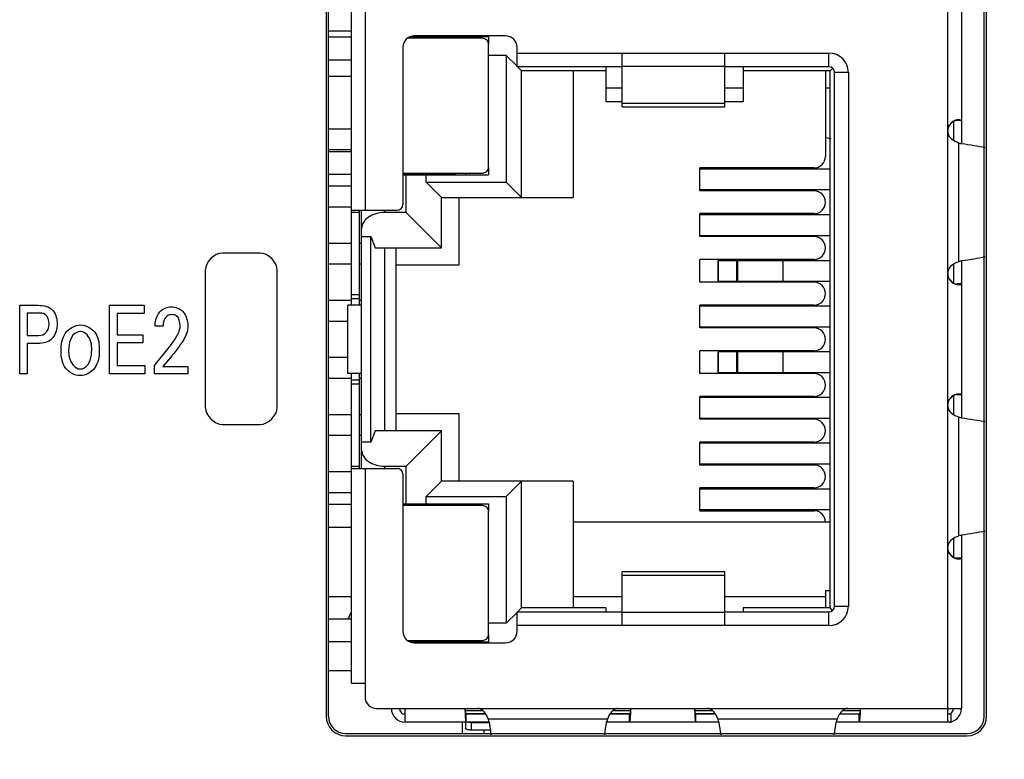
# Model space of a CAD drawing. Header units: inches. Extents: x 0 to 34, y 0 to 22.
# Tile 40 of 121: x 17.7 to 18.5, y 9.5 to 10.2. Entities that reach past the tile are written whole.
import ezdxf

# ---------------------------------------------------------------- set-up
doc = ezdxf.new("R2010")
doc.units = ezdxf.units.IN
doc.header["$LTSCALE"] = 1.87
doc.header["$MEASUREMENT"] = 0
doc.layers.get('0').update_dxf_attribs({"linetype": 'CONTINUOUS'})
doc.layers.add('DIMENSIONS', color=7, linetype='CONTINUOUS')
doc.styles.get("Standard").update_dxf_attribs({"font": 'txt', "width": 0.8})
doc.dimstyles.new('DIMSTYLE_1', dxfattribs={"dimtxt": 0.125, "dimasz": 0.18, "dimexe": 0.125, "dimexo": 0.0625, "dimgap": 0.0625, "dimtad": 0, "dimtih": 1, "dimtoh": 1, "dimdec": 3, "dimzin": 4, "dimdsep": 46, "dimtxsty": 'STANDARD', "dimblk": '_FILLED', "dimblk1": '_FILLED', "dimblk2": '_FILLED', "dimcen": 0.09, "dimadec": 0, "dimazin": 0, "dimtp": 0.001, "dimtm": 0.001, "dimtfac": 1, "dimtdec": 3, "dimtofl": 0, "dimtmove": 0, "dimatfit": 3, "dimldrblk": '_FILLED', "dimfxl": 1, "dimtolj": 1, "dimtzin": 4, "dimarcsym": 0})

# ---------------------------------------------------------------- blocks, each defined once
blk = doc.blocks.new('_FILLED')
at = {"color": 0, "linetype": 'BYBLOCK'}
blk.add_solid([(0, 0), (-1, 0.1736), (-1, -0.1736)], dxfattribs=at)
blk = doc.blocks.new('*D11')
at = {"layer": 'DIMENSIONS', "color": 2, "linetype": 'CONTINUOUS'}
for p, q in [((18.56376, 10.16705), (19.71359, 10.16705)), ((19.58859, 10.16705), (19.58859, 9.55705)), ((19.58859, 8.69705), (19.58859, 9.11955)), ((18.56376, 8.69705), (19.71359, 8.69705))]:
    blk.add_line(p, q, dxfattribs=at)
at = {"layer": 'DIMENSIONS', "color": 2, "linetype": 'CONTINUOUS', "xscale": 0.18, "yscale": 0.18, "zscale": 0.18}
for p, rotation in [((19.58859, 10.16705), 90), ((19.58859, 8.69705), 270)]:
    blk.add_blockref('_FILLED', p, dxfattribs=dict(at, rotation=rotation))
at = {"layer": 'DIMENSIONS', "color": 2, "linetype": 'CONTINUOUS', "insert": (19.48859, 9.49455), "char_height": 0.125, "width": 0.7, "attachment_point": 2, "line_spacing_factor": 0.9}
blk.add_mtext('1.470\\P[37.34]', dxfattribs=at)
blk = doc.blocks.new('*D20')
at = {"layer": 'DIMENSIONS', "color": 2, "linetype": 'CONTINUOUS'}
for p, q in [((18.10609, 11.27705), (19.71359, 11.27705)), ((19.58859, 11.27705), (19.58859, 10.84705)), ((19.58859, 10.16705), (19.58859, 10.40955)), ((18.56376, 10.16705), (19.71359, 10.16705))]:
    blk.add_line(p, q, dxfattribs=at)
at = {"layer": 'DIMENSIONS', "color": 2, "linetype": 'CONTINUOUS', "xscale": 0.18, "yscale": 0.18, "zscale": 0.18}
for p, rotation in [((19.58859, 11.27705), 90), ((19.58859, 10.16705), 270)]:
    blk.add_blockref('_FILLED', p, dxfattribs=dict(at, rotation=rotation))
at = {"layer": 'DIMENSIONS', "color": 2, "linetype": 'CONTINUOUS', "insert": (19.48859, 10.78455), "char_height": 0.125, "width": 0.7, "attachment_point": 2, "line_spacing_factor": 0.9}
blk.add_mtext('1.110\\P[28.19]', dxfattribs=at)

msp = doc.modelspace()

# ---------------------------------------------------------------- linework, layer by layer
at = {"color": 6, "linetype": 'CONTINUOUS'}
for p, q in [((18.46926, 9.55851), (18.46926, 10.77558)), ((17.94726, 9.92205), (17.94726, 10.41205)), ((17.95926, 10.32905), (17.95926, 10.00505)), ((18.48126, 10.27051), (18.48126, 10.06358)), ((17.92726, 10.16205), (17.94726, 10.16205)), ((17.99972, 10.15705), (18.06726, 10.15705)), ((18.08226, 10.15755), (18.00226, 10.15755)), ((18.04726, 10.15705), (18.04726, 10.15555)), ((18.06526, 10.15755), (18.06526, 10.15705)), ((18.06626, 10.15705), (18.06576, 10.15755)), ((18.06726, 10.15705), (18.06726, 10.15055)), ((17.99226, 10.14755), (17.99226, 10.01005)), ((18.09226, 10.13055), (18.09226, 10.14755)), ((18.08276, 10.14054), (18.06726, 10.14054)), ((18.08276, 10.14054), (18.08276, 10.02954)), ((18.09226, 10.13105), (18.08276, 10.14054)), ((18.09226, 10.14255), (18.36526, 10.14255)), ((18.18426, 10.09564), (18.18426, 10.14255)), ((18.27426, 10.09564), (18.27426, 10.14255)), ((18.36526, 10.13055), (18.36526, 10.14255)), ((18.18426, 10.13055), (18.09226, 10.13055)), ((18.09626, 10.12705), (18.09276, 10.13055)), ((18.09626, 10.01605), (18.09626, 10.12705)), ((18.17026, 10.12705), (18.09626, 10.12705)), ((18.14126, 10.12705), (18.14126, 10.01605)), ((18.17026, 10.10005), (18.17026, 10.13055)), ((18.27426, 10.13095), (18.18426, 10.13095)), ((18.36526, 10.13055), (18.27426, 10.13055)), ((18.29026, 10.13055), (18.29026, 10.10005)), ((18.36626, 10.12705), (18.29026, 10.12705)), ((18.36226, 10.12705), (18.36226, 10.05205)), ((18.36842, 10.12921), (18.36626, 10.12705)), ((18.36626, 9.65705), (18.36626, 10.12705)), ((17.94726, 10.12205), (17.92726, 10.12205)), ((18.37026, 9.65855), (18.37026, 10.12555)), ((18.38226, 10.12555), (18.37026, 10.12555)), ((18.38226, 10.12555), (18.38226, 9.65855)), ((18.17026, 10.11205), (18.18426, 10.11205)), ((18.27426, 10.11205), (18.29026, 10.11205)), ((18.36226, 10.11205), (18.36626, 10.11205)), ((18.18426, 10.10005), (18.17026, 10.10005)), ((18.18426, 10.0986), (18.27426, 10.0986)), ((18.18426, 10.09564), (18.27426, 10.09564)), ((18.29026, 10.10005), (18.27426, 10.10005)), ((18.48126, 10.08357), (18.47686, 10.08357)), ((18.47964, 10.0841), (18.47905, 10.08416)), ((18.48053, 10.08393), (18.47964, 10.0841)), ((18.48126, 10.08357), (18.48053, 10.08393)), ((18.47426, 10.08246), (18.47426, 10.06642)), ((18.47234, 10.06771), (18.47425, 10.06631)), ((18.47425, 10.06631), (18.47559, 10.06553)), ((18.47878, 10.06413), (18.47878, 9.95996)), ((18.47878, 10.06413), (18.48032, 10.06358)), ((18.48032, 10.06358), (18.48141, 10.06343)), ((18.06726, 10.04255), (18.06726, 10.03605)), ((18.25226, 10.02205), (18.25226, 10.04205)), ((18.35226, 10.04205), (18.25226, 10.04205)), ((18.36626, 10.04105), (18.25226, 10.04105)), ((17.99226, 10.03605), (18.06726, 10.03605)), ((17.99526, 10.00305), (17.99526, 10.03605)), ((18.01276, 10.02954), (18.01276, 10.03605)), ((18.04726, 10.03755), (18.04726, 10.03605)), ((18.02626, 10.01605), (18.01276, 10.02954)), ((18.01276, 10.02954), (18.08276, 10.02954)), ((18.08276, 10.02954), (18.09626, 10.01605)), ((18.25226, 10.02305), (18.36626, 10.02305)), ((18.02626, 9.97205), (18.02626, 10.01605)), ((18.02626, 10.01605), (18.14126, 10.01605)), ((18.04126, 10.01605), (18.04126, 9.95705)), ((18.35226, 10.02205), (18.25226, 10.02205)), ((17.94726, 10.00505), (17.98726, 10.00505)), ((17.94726, 10.00331), (17.95426, 10.00331)), ((17.95426, 9.92205), (17.95426, 10.00505)), ((17.95626, 9.77905), (17.95626, 10.00505)), ((17.97626, 10.00505), (17.97626, 10.00305)), ((17.99526, 10.00305), (17.97626, 10.00305)), ((17.99526, 10.00305), (18.02626, 9.97205)), ((18.25226, 9.98205), (18.25226, 10.00205)), ((18.35226, 10.00205), (18.25226, 10.00205)), ((18.36626, 10.00105), (18.25226, 10.00105)), ((17.95626, 9.98204), (17.9642, 9.98204)), ((17.9642, 9.80205), (17.9642, 9.98204)), ((17.9642, 9.98204), (17.96802, 9.97205)), ((18.25226, 9.98305), (18.36626, 9.98305)), ((18.35226, 9.98205), (18.25226, 9.98205)), ((17.96802, 9.97205), (18.02626, 9.97205)), ((17.97626, 9.97205), (17.97626, 9.81205)), ((17.98626, 9.97205), (17.98626, 9.81205)), ((18.04126, 9.95705), (17.98626, 9.95705)), ((18.25226, 9.94205), (18.25226, 9.96205)), ((18.35226, 9.96205), (18.25226, 9.96205)), ((18.26826, 9.94305), (18.26826, 9.96105)), ((18.26826, 9.96105), (18.36626, 9.96105)), ((18.2683, 9.96105), (18.2683, 9.94305)), ((18.28464, 9.94305), (18.28464, 9.96105)), ((18.28512, 9.96105), (18.28512, 9.94305)), ((18.32523, 9.94305), (18.32523, 9.96105)), ((18.47425, 9.95778), (18.47234, 9.95638)), ((18.47559, 9.95856), (18.47425, 9.95778)), ((18.47426, 9.95767), (18.47426, 9.94163)), ((18.48032, 9.96051), (18.47878, 9.95996)), ((18.48141, 9.96066), (18.48032, 9.96051)), ((18.48126, 9.96051), (18.48126, 9.82358)), ((18.35226, 9.94205), (18.25226, 9.94205)), ((18.26826, 9.94305), (18.36626, 9.94305)), ((18.48126, 9.94052), (18.47687, 9.94052)), ((18.47905, 9.93993), (18.47964, 9.93999)), ((17.95426, 9.93095), (17.94726, 9.93095)), ((17.94426, 9.86205), (17.94426, 9.92205)), ((17.95626, 9.92205), (17.94426, 9.92205)), ((17.94726, 9.92769), (17.95426, 9.92769)), ((18.25226, 9.90205), (18.25226, 9.92205)), ((18.35226, 9.92205), (18.25226, 9.92205)), ((18.35226, 9.90205), (18.25226, 9.90205)), ((18.25226, 9.86205), (18.25226, 9.88205)), ((18.35226, 9.88205), (18.25226, 9.88205)), ((18.26826, 9.86305), (18.26826, 9.88105)), ((18.36626, 9.88105), (18.26826, 9.88105)), ((18.2683, 9.88105), (18.2683, 9.86305)), ((18.28464, 9.86305), (18.28464, 9.88105)), ((18.28512, 9.88105), (18.28512, 9.86305)), ((18.32523, 9.86305), (18.32523, 9.88105)), ((17.95626, 9.86205), (17.94426, 9.86205)), ((17.94726, 9.59105), (17.94726, 9.86205)), ((17.95426, 9.77905), (17.95426, 9.86205)), ((18.35226, 9.86205), (18.25226, 9.86205)), ((18.26826, 9.86305), (18.36626, 9.86305)), ((17.95426, 9.8564), (17.94726, 9.8564)), ((17.94726, 9.85314), (17.95426, 9.85314)), ((18.25226, 9.82205), (18.25226, 9.84205)), ((18.35226, 9.84205), (18.25226, 9.84205)), ((18.47426, 9.84246), (18.47426, 9.82642)), ((18.48126, 9.84357), (18.47686, 9.84357)), ((18.47964, 9.8441), (18.47905, 9.84416)), ((18.48053, 9.84393), (18.47964, 9.8441)), ((18.48126, 9.84357), (18.48053, 9.84393)), ((18.36626, 9.84105), (18.25226, 9.84105)), ((17.98626, 9.82705), (18.04126, 9.82705)), ((18.04126, 9.82705), (18.04126, 9.76805)), ((18.47234, 9.82771), (18.47425, 9.82631)), ((18.47425, 9.82631), (18.47559, 9.82553)), ((18.25226, 9.82305), (18.36626, 9.82305)), ((18.35226, 9.82205), (18.25226, 9.82205)), ((18.47878, 9.82413), (18.47878, 9.71996)), ((18.47878, 9.82413), (18.48032, 9.82358)), ((18.48032, 9.82358), (18.48141, 9.82343)), ((17.96802, 9.81205), (17.9642, 9.80205)), ((18.02626, 9.81205), (17.96802, 9.81205)), ((18.02626, 9.81205), (17.99526, 9.78105)), ((18.02626, 9.76805), (18.02626, 9.81205)), ((17.9642, 9.80205), (17.95626, 9.80205)), ((18.25226, 9.78205), (18.25226, 9.80205)), ((18.35226, 9.80205), (18.25226, 9.80205)), ((18.36626, 9.80105), (18.25226, 9.80105)), ((18.25226, 9.78305), (18.36626, 9.78305)), ((18.35226, 9.78205), (18.25226, 9.78205)), ((17.95426, 9.78078), (17.94726, 9.78078)), ((17.94726, 9.77905), (17.98726, 9.77905)), ((17.95926, 9.77905), (17.95926, 9.57905)), ((17.97626, 9.78105), (17.97626, 9.77905)), ((17.97626, 9.78105), (17.99526, 9.78105)), ((17.99226, 9.77405), (17.99226, 9.63655)), ((17.99526, 9.74805), (17.99526, 9.78105)), ((18.01276, 9.75455), (18.02626, 9.76805)), ((18.14126, 9.76805), (18.02626, 9.76805)), ((18.09626, 9.76805), (18.08276, 9.75455)), ((18.09626, 9.65705), (18.09626, 9.76805)), ((18.14126, 9.76805), (18.14126, 9.65705)), ((18.25226, 9.74205), (18.25226, 9.76205)), ((18.35226, 9.76205), (18.25226, 9.76205)), ((18.36626, 9.76105), (18.25226, 9.76105)), ((17.99226, 9.74805), (18.06726, 9.74805)), ((18.01276, 9.74805), (18.01276, 9.75455)), ((18.01276, 9.75455), (18.08276, 9.75455)), ((18.04726, 9.74805), (18.04726, 9.74655)), ((18.06726, 9.74805), (18.06726, 9.74155)), ((18.08276, 9.75455), (18.08276, 9.64355)), ((18.25226, 9.74305), (18.36626, 9.74305)), ((18.25226, 9.74205), (18.35226, 9.74205)), ((18.36626, 9.73205), (18.14126, 9.73205)), ((18.47425, 9.71778), (18.47234, 9.71638)), ((18.47559, 9.71856), (18.47425, 9.71778)), ((18.47426, 9.71767), (18.47426, 9.70163)), ((18.48032, 9.72051), (18.47878, 9.71996)), ((18.48141, 9.72066), (18.48032, 9.72051)), ((18.48126, 9.72051), (18.48126, 9.56905)), ((18.48126, 9.70052), (18.47687, 9.70052)), ((18.47905, 9.69993), (18.47964, 9.69999)), ((18.18426, 9.64155), (18.18426, 9.68845)), ((18.27426, 9.68845), (18.18426, 9.68845)), ((18.27426, 9.64155), (18.27426, 9.68845)), ((18.27426, 9.68549), (18.18426, 9.68549)), ((18.36226, 9.67205), (18.36226, 9.65705)), ((18.36626, 9.67205), (18.36226, 9.67205)), ((17.92726, 9.66705), (17.94726, 9.66705)), ((18.14126, 9.66705), (18.18426, 9.66705)), ((18.27426, 9.66705), (18.36226, 9.66705)), ((18.08276, 9.64355), (18.09226, 9.65305)), ((18.09226, 9.63655), (18.09226, 9.65355)), ((18.09226, 9.65355), (18.18426, 9.65355)), ((18.09276, 9.65355), (18.09626, 9.65705)), ((18.17026, 9.65705), (18.09626, 9.65705)), ((18.17026, 9.65355), (18.17026, 9.65705)), ((18.18426, 9.65314), (18.27426, 9.65314)), ((18.27426, 9.65355), (18.36526, 9.65355)), ((18.29026, 9.65705), (18.29026, 9.65355)), ((18.36626, 9.65705), (18.29026, 9.65705)), ((18.36526, 9.64155), (18.36526, 9.65355)), ((18.36842, 9.65488), (18.36626, 9.65705)), ((18.37026, 9.65855), (18.38226, 9.65855)), ((18.08276, 9.64355), (18.06726, 9.64355)), ((18.36526, 9.64155), (18.09226, 9.64155)), ((18.06726, 9.62705), (17.99972, 9.62705)), ((18.00226, 9.62655), (18.08226, 9.62655)), ((18.04726, 9.62855), (18.04726, 9.62705)), ((18.06526, 9.62655), (18.06526, 9.62705)), ((18.06576, 9.62655), (18.06626, 9.62705)), ((18.06726, 9.63355), (18.06726, 9.62705)), ((17.94726, 9.60205), (17.92726, 9.60205)), ((17.94726, 9.59105), (17.95926, 9.59105)), ((17.96926, 9.56905), (18.48126, 9.56905)), ((17.99426, 9.55705), (17.99426, 9.56905)), ((18.04668, 9.56905), (18.04678, 9.56405)), ((18.06228, 9.56705), (18.04678, 9.56705)), ((18.04678, 9.56696), (18.04725, 9.5646)), ((18.06359, 9.56596), (18.06239, 9.56717)), ((18.06499, 9.56405), (18.06359, 9.56596)), ((18.17492, 9.56596), (18.17352, 9.56405)), ((18.17612, 9.56717), (18.17492, 9.56596)), ((18.19174, 9.56705), (18.17624, 9.56705)), ((18.19151, 9.56544), (18.19174, 9.56696)), ((18.19174, 9.56405), (18.19183, 9.56905)), ((18.24768, 9.56905), (18.24778, 9.56405)), ((18.26328, 9.56705), (18.24778, 9.56705)), ((18.26459, 9.56596), (18.26339, 9.56717)), ((18.26599, 9.56405), (18.26459, 9.56596)), ((18.37592, 9.56596), (18.37452, 9.56405)), ((18.37712, 9.56717), (18.37592, 9.56596)), ((18.39274, 9.56705), (18.37724, 9.56705)), ((18.39251, 9.56544), (18.39274, 9.56696)), ((18.39274, 9.56405), (18.39283, 9.56905)), ((18.04725, 9.5646), (18.04734, 9.56441)), ((18.04734, 9.56441), (18.04773, 9.56405)), ((18.06469, 9.56433), (18.04743, 9.56433)), ((18.04773, 9.55705), (18.04773, 9.56405)), ((18.06488, 9.56405), (18.04773, 9.56405)), ((18.06577, 9.56271), (18.06499, 9.56405)), ((18.17134, 9.55952), (18.06717, 9.55952)), ((18.06772, 9.55798), (18.06717, 9.55952)), ((18.06787, 9.5569), (18.06772, 9.55798)), ((18.17079, 9.55798), (18.17064, 9.5569)), ((18.17134, 9.55952), (18.17079, 9.55798)), ((18.17352, 9.56405), (18.17274, 9.56271)), ((18.19078, 9.56405), (18.17363, 9.56405)), ((18.19108, 9.56433), (18.17382, 9.56433)), ((18.19078, 9.55705), (18.19078, 9.56405)), ((18.19078, 9.55705), (18.19117, 9.55791)), ((18.24834, 9.56441), (18.24873, 9.56405)), ((18.26569, 9.56433), (18.24843, 9.56433)), ((18.24873, 9.55705), (18.24873, 9.56405)), ((18.26588, 9.56405), (18.24873, 9.56405)), ((18.26677, 9.56271), (18.26599, 9.56405)), ((18.37234, 9.55952), (18.26817, 9.55952)), ((18.26872, 9.55798), (18.26817, 9.55952)), ((18.26887, 9.5569), (18.26872, 9.55798)), ((18.37179, 9.55798), (18.37164, 9.5569)), ((18.37234, 9.55952), (18.37179, 9.55798)), ((18.39178, 9.56405), (18.37463, 9.56405)), ((18.39178, 9.55705), (18.39178, 9.56405)), ((18.39178, 9.55705), (18.39217, 9.55791)), ((18.47226, 9.56405), (18.46926, 9.56405)), ((18.47226, 9.55705), (18.47226, 9.56405)), ((18.06772, 9.55705), (17.99426, 9.55705)), ((18.04726, 9.55705), (18.04726, 9.55178)), ((18.05226, 9.55661), (18.04978, 9.55684)), ((18.05226, 9.55004), (18.05226, 9.55661)), ((18.05226, 9.55661), (18.06772, 9.55661)), ((18.06905, 9.55004), (18.05226, 9.55004)), ((18.26872, 9.55705), (18.17079, 9.55705)), ((18.46926, 9.55705), (18.37179, 9.55705)), ((18.47061, 9.55715), (18.47226, 9.55705))]:
    msp.add_line(p, q, dxfattribs=at)
at = {"color": 7, "linetype": 'CONTINUOUS'}
for p, q in [((17.92526, 10.77205), (17.92526, 9.56205)), ((17.92726, 9.56205), (17.92726, 10.77205)), ((18.50126, 9.56205), (18.50126, 10.77205)), ((18.50326, 9.56205), (18.50326, 10.77205)), ((17.94726, 10.15655), (17.92726, 10.15655)), ((18.06226, 10.15555), (17.99658, 10.15555)), ((17.99809, 10.15655), (18.03776, 10.15655)), ((18.01776, 10.15555), (18.01776, 10.15655)), ((18.0386, 10.15605), (18.01776, 10.15605)), ((18.03776, 10.15655), (18.03776, 10.15605)), ((18.0386, 10.15605), (18.03875, 10.15555)), ((18.06726, 10.04255), (18.06726, 10.15055)), ((17.92726, 10.13655), (17.94726, 10.13655)), ((17.94726, 10.07605), (17.92726, 10.07605)), ((17.92726, 10.05805), (17.94726, 10.05805)), ((17.92726, 10.05655), (17.94726, 10.05655)), ((17.92726, 10.03655), (17.94726, 10.03655)), ((18.03776, 10.03655), (17.99226, 10.03655)), ((17.99326, 10.03755), (18.06226, 10.03755)), ((18.01691, 10.03705), (18.01676, 10.03755)), ((18.01691, 10.03705), (18.0386, 10.03705)), ((18.01776, 10.03655), (18.01776, 10.03705)), ((18.03776, 10.03705), (18.03776, 10.03655)), ((18.03875, 10.03755), (18.0386, 10.03705)), ((17.94726, 10.02605), (17.92726, 10.02605)), ((17.92726, 10.00805), (17.94726, 10.00805)), ((17.94726, 9.97605), (17.92726, 9.97605)), ((17.95626, 9.97605), (17.95426, 9.97605)), ((17.92726, 9.95805), (17.94726, 9.95805)), ((17.95426, 9.95805), (17.95626, 9.95805)), ((17.94726, 9.92605), (17.92726, 9.92605)), ((17.95626, 9.92605), (17.95426, 9.92605)), ((18.36626, 9.92105), (18.25226, 9.92105)), ((17.92726, 9.90805), (17.94426, 9.90805)), ((18.25226, 9.90305), (18.36626, 9.90305)), ((17.94426, 9.87605), (17.92726, 9.87605)), ((17.92726, 9.85805), (17.94726, 9.85805)), ((17.95426, 9.85805), (17.95626, 9.85805)), ((17.94726, 9.82605), (17.92726, 9.82605)), ((17.95626, 9.82605), (17.95426, 9.82605)), ((17.92726, 9.80805), (17.94726, 9.80805)), ((17.95426, 9.80805), (17.95626, 9.80805)), ((17.94726, 9.77605), (17.92726, 9.77605)), ((17.92726, 9.75805), (17.94726, 9.75805)), ((17.94726, 9.74755), (17.92726, 9.74755)), ((17.99226, 9.74755), (18.03776, 9.74755)), ((18.01776, 9.74655), (18.01776, 9.74755)), ((18.0386, 9.74705), (18.01776, 9.74705)), ((18.03776, 9.74755), (18.03776, 9.74705)), ((18.0386, 9.74705), (18.03875, 9.74655)), ((18.06226, 9.74655), (17.99326, 9.74655)), ((18.06726, 9.63355), (18.06726, 9.74155)), ((17.92726, 9.72755), (17.94726, 9.72755)), ((17.92726, 9.64755), (17.94726, 9.64755)), ((17.92726, 9.62755), (17.94726, 9.62755)), ((17.99658, 9.62855), (18.06226, 9.62855)), ((18.03776, 9.62755), (17.99808, 9.62755)), ((18.01691, 9.62805), (18.01676, 9.62855)), ((18.01691, 9.62805), (18.0386, 9.62805)), ((18.01776, 9.62755), (18.01776, 9.62805)), ((18.03776, 9.62805), (18.03776, 9.62755)), ((18.03875, 9.62855), (18.0386, 9.62805)), ((18.04429, 9.55705), (18.04429, 9.54705)), ((18.06359, 9.54705), (18.06359, 9.55004)), ((17.94226, 9.54705), (18.48626, 9.54705)), ((17.94226, 9.54505), (18.48626, 9.54505))]:
    msp.add_line(p, q, dxfattribs=at)
at = {"color": 40, "linetype": 'CONTINUOUS'}
for p, q in [((17.86738, 9.96755), (17.83439, 9.96755)), ((17.81939, 9.95255), (17.81939, 9.83255)), ((17.88238, 9.83255), (17.88238, 9.95255)), ((17.65695, 9.86172), (17.65695, 9.92185)), ((17.65695, 9.92185), (17.67311, 9.92185)), ((17.73562, 9.86172), (17.73562, 9.92185)), ((17.73562, 9.92185), (17.76587, 9.92185)), ((17.76587, 9.92185), (17.76587, 9.91477)), ((17.66363, 9.9151), (17.66363, 9.89545)), ((17.67297, 9.9151), (17.66363, 9.9151)), ((17.7423, 9.91477), (17.7423, 9.89603)), ((17.76587, 9.91477), (17.7423, 9.91477)), ((17.7825, 9.90361), (17.77549, 9.90361)), ((17.66363, 9.89545), (17.67158, 9.89545)), ((17.7423, 9.89603), (17.76473, 9.89603)), ((17.76473, 9.89603), (17.76473, 9.88904)), ((17.66363, 9.88845), (17.66363, 9.86172)), ((17.67144, 9.88845), (17.66363, 9.88845)), ((17.7423, 9.88904), (17.7423, 9.86905)), ((17.76473, 9.88904), (17.7423, 9.88904)), ((17.77482, 9.8693), (17.78691, 9.88413)), ((17.79031, 9.87788), (17.78223, 9.8683)), ((17.7423, 9.86905), (17.7664, 9.86905)), ((17.7664, 9.86905), (17.7664, 9.86172)), ((17.77482, 9.86172), (17.77482, 9.8693)), ((17.78223, 9.8683), (17.80419, 9.8683)), ((17.80419, 9.8683), (17.80419, 9.86172)), ((17.66363, 9.86172), (17.65695, 9.86172)), ((17.7664, 9.86172), (17.73562, 9.86172)), ((17.80419, 9.86172), (17.77482, 9.86172)), ((17.83439, 9.81755), (17.86738, 9.81755))]:
    msp.add_line(p, q, dxfattribs=at)
at = {"color": 6, "linetype": 'CONTINUOUS'}
for centre, radius, start, end in [((18.00226, 10.14755), 0.01, 90, 180), ((18.08226, 10.14755), 0.01, 0, 90), ((18.36526, 10.12555), 0.017, 0, 90), ((18.36526, 10.12555), 0.005, 0, 90), ((18.47925, 10.07407), 0.00996, 110.81415, 120.76211), ((18.47927, 10.07396), 0.01007, 88.06804, 110.7289), ((18.47927, 10.07436), 0.01001, 169.30638, 179.9395), ((18.47933, 10.07435), 0.01007, 157.91861, 169.34385), ((18.47929, 10.07401), 0.01003, 128.66445, 157.13855), ((18.47929, 10.074), 0.01005, 120.75663, 128.61463), ((18.48682, 10.0868), 0.02405, 242.14924, 250.4644), ((18.35226, 10.05205), 0.01, 270, 360), ((18.35226, 10.01205), 0.01, 270, 90), ((17.98726, 10.01005), 0.005, 270, 360), ((18.35226, 9.97205), 0.01, 270, 90), ((18.48687, 9.93718), 0.02417, 109.5559, 117.83057), ((18.4792, 9.94973), 0.00994, 180.02273, 190.50851), ((18.47933, 9.94974), 0.01008, 190.43518, 202.09567), ((18.47929, 9.95008), 0.01003, 202.83087, 231.34411), ((18.35226, 9.93205), 0.01, 270, 90), ((18.47929, 9.95009), 0.01005, 231.39408, 239.24376), ((18.47925, 9.95002), 0.00996, 239.23835, 249.15524), ((18.47927, 9.95013), 0.01007, 249.2405, 271.93184), ((18.35226, 9.89205), 0.01, 270, 90), ((18.35226, 9.85205), 0.01, 270, 90), ((18.47929, 9.83401), 0.01003, 128.66438, 157.1386), ((18.47929, 9.834), 0.01005, 120.75657, 128.61452), ((18.47925, 9.83407), 0.00996, 110.81443, 120.76204), ((18.47927, 9.83396), 0.01007, 88.06727, 110.72968), ((18.47927, 9.83436), 0.01001, 169.30901, 179.93953), ((18.47933, 9.83435), 0.01007, 157.91809, 169.34647), ((18.48682, 9.8468), 0.02405, 242.14924, 250.4644), ((18.35226, 9.81205), 0.01, 270, 90), ((18.35226, 9.77205), 0.01, 270, 90), ((17.98726, 9.77405), 0.005, 0, 90), ((18.35226, 9.73205), 0.01, 0, 90), ((18.48687, 9.69718), 0.02417, 109.5559, 117.83057), ((18.4792, 9.70973), 0.00994, 180.02272, 190.50599), ((18.47933, 9.70974), 0.01008, 190.43265, 202.09619), ((18.47929, 9.71008), 0.01003, 202.8309, 231.3441), ((18.47929, 9.71009), 0.01005, 231.39405, 239.24376), ((18.47925, 9.71002), 0.00996, 239.23834, 249.15539), ((18.47927, 9.71013), 0.01007, 249.24089, 271.93146), ((17.95626, 9.64505), 0.012, 139.09546, 167.93221), ((18.36526, 9.65855), 0.017, 270, 360), ((18.36526, 9.65855), 0.005, 270, 360), ((18.00226, 9.63655), 0.01, 180, 270), ((18.08226, 9.63655), 0.01, 270, 360), ((17.96926, 9.57905), 0.01, 180, 270), ((17.99426, 9.56905), 0.012, 180, 270), ((17.99426, 9.56905), 0.005, 180, 270), ((18.46926, 9.56905), 0.005, 270, 360), ((18.46926, 9.56905), 0.012, 284.84976, 360), ((18.04439, 9.55143), 0.02417, 19.55587, 27.83069), ((18.19401, 9.55148), 0.02405, 152.14907, 160.46448), ((18.24539, 9.55143), 0.02417, 19.55587, 27.8307), ((18.39501, 9.55148), 0.02405, 152.14907, 160.46448), ((18.39249, 9.55281), 0.02121, 149.76024, 152.14762), ((18.39058, 9.55393), 0.01899, 147.76573, 149.76971), ((18.68345, 9.64554), 0.62193, 188.19485, 188.92152), ((18.57459, 9.62848), 0.51174, 188.92461, 189.28189), ((17.55783, 9.64523), 0.61915, 350.7721, 351.79742), ((18.8412, 9.63903), 0.57819, 188.16626, 189.26411), ((17.75883, 9.64523), 0.61915, 350.7721, 351.79742)]:
    msp.add_arc(centre, radius, start, end, dxfattribs=at)
at = {"color": 7, "linetype": 'CONTINUOUS'}
for centre, radius, start, end in [((18.06226, 10.15055), 0.005, 0, 90), ((18.06226, 10.04255), 0.005, 270, 360), ((17.99326, 10.04255), 0.005, 257.52278, 270), ((17.99326, 9.74155), 0.005, 90, 102.48159), ((18.06226, 9.74155), 0.005, 0, 90), ((18.06226, 9.63355), 0.005, 270, 360), ((17.94226, 9.56205), 0.017, 180, 270), ((17.94226, 9.56205), 0.015, 180, 270), ((18.48626, 9.56205), 0.017, 270, 360), ((18.48626, 9.56205), 0.015, 270, 360)]:
    msp.add_arc(centre, radius, start, end, dxfattribs=at)
at = {"color": 6, "linetype": 'CONTINUOUS'}
for centre, major_axis, ratio, start_param, end_param in [((18.26826, 10.0661), (0.1, 0), 0.067308, 0.15408, 0.329285), ((17.97626, 9.98904), (0.02, 0), 0.700208, 1.570796, 3.141593), ((17.97626, 9.79505), (0.02, 0), 0.700208, -3.141593, -1.570796)]:
    msp.add_ellipse(centre, major_axis=major_axis, ratio=ratio, start_param=start_param, end_param=end_param, dxfattribs=at)
for points, knots in [([(18.47905, 10.08416), (18.47863, 10.08419), (18.47771, 10.08417), (18.47626, 10.08388), (18.47469, 10.08328), (18.47368, 10.08267), (18.47319, 10.0823)], [0, 0, 0, 0, 0.200246, 0.437788, 0.708285, 1, 1, 1, 1]), ([(18.47319, 10.0823), (18.47249, 10.08178), (18.47154, 10.08083), (18.47056, 10.07936), (18.47016, 10.07855), (18.46999, 10.07814)], [0, 0, 0, 0, 0.494256, 0.746778, 1, 1, 1, 1]), ([(18.46926, 10.07355), (18.46926, 10.07301), (18.46941, 10.07195), (18.46981, 10.07095), (18.47006, 10.07048)], [0, 0, 0, 0, 0.498003, 1, 1, 1, 1]), ([(18.47006, 10.07048), (18.47034, 10.06994), (18.47103, 10.06895), (18.47189, 10.0681), (18.47234, 10.06771)], [0, 0, 0, 0, 0.502065, 1, 1, 1, 1]), ([(18.48141, 10.06343), (18.48506, 10.0629), (18.49192, 10.06186), (18.49876, 10.06067), (18.50194, 10.06007)], [0, 0, 0, 0, 0.532659, 1, 1, 1, 1]), ([(18.50194, 9.96402), (18.49876, 9.96342), (18.49192, 9.96223), (18.48506, 9.96119), (18.48141, 9.96066)], [0, 0, 0, 0, 0.467344, 1, 1, 1, 1]), ([(18.47234, 9.95638), (18.47189, 9.95599), (18.47103, 9.95514), (18.47034, 9.95415), (18.47006, 9.95362)], [0, 0, 0, 0, 0.497935, 1, 1, 1, 1]), ([(18.47006, 9.95362), (18.46981, 9.95314), (18.46941, 9.95214), (18.46926, 9.95108), (18.46926, 9.95055)], [0, 0, 0, 0, 0.501997, 1, 1, 1, 1]), ([(18.47, 9.94595), (18.47016, 9.94553), (18.47056, 9.94472), (18.47155, 9.94325), (18.4725, 9.9423), (18.4732, 9.94178)], [0, 0, 0, 0, 0.253244, 0.505784, 1, 1, 1, 1]), ([(18.4732, 9.94178), (18.47369, 9.94142), (18.4747, 9.94081), (18.47626, 9.94021), (18.47771, 9.93992), (18.47863, 9.9399), (18.47905, 9.93993)], [0, 0, 0, 0, 0.291661, 0.562118, 0.799677, 1, 1, 1, 1]), ([(18.47964, 9.93999), (18.47976, 9.94001), (18.47999, 9.94005), (18.48032, 9.94011), (18.4806, 9.94018), (18.48083, 9.94024), (18.48101, 9.94031), (18.48116, 9.94038), (18.48126, 9.94046), (18.48126, 9.94052)], [0, 0, 0, 0, 0.216447, 0.407072, 0.57103, 0.707807, 0.817494, 0.900813, 1, 1, 1, 1]), ([(18.47319, 9.8423), (18.47249, 9.84178), (18.47154, 9.84083), (18.47056, 9.83936), (18.47016, 9.83855), (18.46999, 9.83814)], [0, 0, 0, 0, 0.494254, 0.746777, 1, 1, 1, 1]), ([(18.47905, 9.84416), (18.47863, 9.84419), (18.47771, 9.84417), (18.47626, 9.84388), (18.47469, 9.84328), (18.47368, 9.84267), (18.47319, 9.8423)], [0, 0, 0, 0, 0.200246, 0.437787, 0.708284, 1, 1, 1, 1]), ([(18.46926, 9.83355), (18.46926, 9.83301), (18.46941, 9.83195), (18.46981, 9.83095), (18.47006, 9.83048)], [0, 0, 0, 0, 0.498003, 1, 1, 1, 1]), ([(18.47006, 9.83048), (18.47034, 9.82994), (18.47103, 9.82895), (18.47189, 9.8281), (18.47234, 9.82771)], [0, 0, 0, 0, 0.502065, 1, 1, 1, 1]), ([(18.48141, 9.82343), (18.48506, 9.8229), (18.49192, 9.82186), (18.49876, 9.82067), (18.50194, 9.82007)], [0, 0, 0, 0, 0.532659, 1, 1, 1, 1]), ([(18.50194, 9.72402), (18.49876, 9.72342), (18.49192, 9.72223), (18.48506, 9.72119), (18.48141, 9.72066)], [0, 0, 0, 0, 0.467344, 1, 1, 1, 1]), ([(18.47006, 9.71362), (18.46981, 9.71314), (18.46941, 9.71214), (18.46926, 9.71108), (18.46926, 9.71055)], [0, 0, 0, 0, 0.501997, 1, 1, 1, 1]), ([(18.47234, 9.71638), (18.47189, 9.71599), (18.47103, 9.71514), (18.47034, 9.71415), (18.47006, 9.71362)], [0, 0, 0, 0, 0.497935, 1, 1, 1, 1]), ([(18.47, 9.70595), (18.47016, 9.70553), (18.47056, 9.70472), (18.47155, 9.70325), (18.4725, 9.7023), (18.4732, 9.70178)], [0, 0, 0, 0, 0.253244, 0.505785, 1, 1, 1, 1]), ([(18.4732, 9.70178), (18.47369, 9.70142), (18.4747, 9.70081), (18.47626, 9.70021), (18.47771, 9.69992), (18.47863, 9.6999), (18.47905, 9.69993)], [0, 0, 0, 0, 0.291661, 0.562116, 0.799674, 1, 1, 1, 1]), ([(18.47962, 9.70006), (18.47962, 9.70005), (18.47963, 9.70002), (18.47964, 9.7), (18.47964, 9.69999)], [0, 0, 0, 0, 0.739612, 1, 1, 1, 1]), ([(18.47964, 9.69999), (18.47976, 9.70001), (18.47999, 9.70005), (18.48032, 9.70011), (18.4806, 9.70018), (18.48083, 9.70024), (18.48101, 9.70031), (18.48116, 9.70038), (18.48126, 9.70046), (18.48126, 9.70052)], [0, 0, 0, 0, 0.216447, 0.407072, 0.57103, 0.707807, 0.817494, 0.900813, 1, 1, 1, 1]), ([(18.06239, 9.56717), (18.06207, 9.56744), (18.06139, 9.56795), (18.05989, 9.56875), (18.0586, 9.56905), (18.05776, 9.56905)], [0, 0, 0, 0, 0.249574, 0.500812, 1, 1, 1, 1]), ([(18.18076, 9.56905), (18.17991, 9.56905), (18.17863, 9.56875), (18.17712, 9.56795), (18.17644, 9.56744), (18.17612, 9.56717)], [0, 0, 0, 0, 0.499189, 0.750426, 1, 1, 1, 1]), ([(18.24778, 9.56696), (18.2478, 9.56669), (18.24786, 9.56617), (18.24799, 9.56546), (18.24814, 9.56488), (18.24827, 9.56455), (18.24834, 9.56441)], [0, 0, 0, 0, 0.315088, 0.592659, 0.822574, 1, 1, 1, 1]), ([(18.26339, 9.56717), (18.26307, 9.56744), (18.26239, 9.56795), (18.26089, 9.56875), (18.2596, 9.56905), (18.25876, 9.56905)], [0, 0, 0, 0, 0.249574, 0.500812, 1, 1, 1, 1]), ([(18.38176, 9.56905), (18.38091, 9.56905), (18.37963, 9.56875), (18.37812, 9.56795), (18.37744, 9.56744), (18.37712, 9.56717)], [0, 0, 0, 0, 0.499189, 0.750426, 1, 1, 1, 1]), ([(18.04678, 9.56405), (18.04682, 9.56309), (18.04689, 9.56173), (18.04703, 9.56003), (18.04713, 9.55914), (18.04722, 9.55852), (18.04729, 9.55814), (18.04736, 9.55782), (18.04743, 9.55755), (18.0475, 9.55733), (18.04757, 9.55716), (18.04767, 9.55705), (18.04773, 9.55705)], [0, 0, 0, 0, 0.40229, 0.572473, 0.716678, 0.778298, 0.832568, 0.879236, 0.918145, 0.949305, 0.972871, 1, 1, 1, 1]), ([(18.19078, 9.56405), (18.19082, 9.56405), (18.19089, 9.56406), (18.19099, 9.56414), (18.19109, 9.56426), (18.19118, 9.56441), (18.19127, 9.56461), (18.19139, 9.56495), (18.19146, 9.56524), (18.19151, 9.56544)], [0, 0, 0, 0, 0.063055, 0.136169, 0.226404, 0.337281, 0.4703, 0.625503, 1, 1, 1, 1]), ([(18.19117, 9.55791), (18.19125, 9.55825), (18.19137, 9.55907), (18.19152, 9.56046), (18.19165, 9.56216), (18.19171, 9.56339), (18.19174, 9.56405)], [0, 0, 0, 0, 0.171222, 0.400518, 0.680688, 1, 1, 1, 1]), ([(18.24778, 9.56405), (18.24782, 9.56309), (18.24789, 9.56173), (18.24803, 9.56003), (18.24813, 9.55914), (18.24822, 9.55852), (18.24829, 9.55814), (18.24836, 9.55782), (18.24843, 9.55755), (18.2485, 9.55733), (18.24857, 9.55716), (18.24867, 9.55705), (18.24873, 9.55705)], [0, 0, 0, 0, 0.40229, 0.572473, 0.716678, 0.778298, 0.832568, 0.879236, 0.918145, 0.949305, 0.972871, 1, 1, 1, 1]), ([(18.39178, 9.56405), (18.39182, 9.56405), (18.39189, 9.56406), (18.39199, 9.56414), (18.39209, 9.56426), (18.39218, 9.56441), (18.39227, 9.56461), (18.39239, 9.56495), (18.39246, 9.56524), (18.39251, 9.56544)], [0, 0, 0, 0, 0.063055, 0.136169, 0.226404, 0.337281, 0.4703, 0.625503, 1, 1, 1, 1]), ([(18.39217, 9.55791), (18.39225, 9.55825), (18.39237, 9.55907), (18.39252, 9.56046), (18.39265, 9.56216), (18.39271, 9.56339), (18.39274, 9.56405)], [0, 0, 0, 0, 0.171222, 0.400518, 0.680688, 1, 1, 1, 1]), ([(18.46926, 9.55851), (18.46926, 9.55834), (18.46929, 9.55809), (18.46943, 9.55779), (18.46963, 9.55753), (18.47004, 9.55729), (18.47041, 9.55719), (18.47061, 9.55715)], [0, 0, 0, 0, 0.241019, 0.352076, 0.462716, 0.70401, 1, 1, 1, 1]), ([(18.05226, 9.55004), (18.05193, 9.55005), (18.05129, 9.55007), (18.05036, 9.55016), (18.04951, 9.55032), (18.04875, 9.55053), (18.04813, 9.55078), (18.04766, 9.55107), (18.04738, 9.55136), (18.04728, 9.5516), (18.04726, 9.55172), (18.04726, 9.55178)], [0, 0, 0, 0, 0.177054, 0.342784, 0.498996, 0.640537, 0.76158, 0.859538, 0.935476, 0.968274, 1, 1, 1, 1])]:
    msp.add_open_spline(points, degree=3, knots=knots, dxfattribs=at)
at = {"color": 40, "linetype": 'CONTINUOUS'}
for points in [[(17.83439, 9.96755), (17.82732, 9.96755), (17.81939, 9.95962), (17.81939, 9.95255)], [(17.88238, 9.95255), (17.88238, 9.95962), (17.87445, 9.96755), (17.86738, 9.96755)], [(17.67311, 9.92185), (17.67778, 9.92185), (17.68348, 9.92077), (17.68627, 9.91702)], [(17.77976, 9.91627), (17.78223, 9.91891), (17.78615, 9.92043), (17.78977, 9.92043)], [(17.68627, 9.91702), (17.68876, 9.91382), (17.68979, 9.90942), (17.68979, 9.90536)], [(17.68979, 9.90536), (17.68979, 9.90125), (17.68857, 9.89683), (17.68599, 9.89362)], [(17.78691, 9.88413), (17.78949, 9.88727), (17.79197, 9.89053), (17.79404, 9.89403)], [(17.81939, 9.83255), (17.81939, 9.82548), (17.82732, 9.81755), (17.83439, 9.81755)], [(17.86738, 9.81755), (17.87445, 9.81755), (17.88238, 9.82548), (17.88238, 9.83255)]]:
    msp.add_open_spline(points, degree=3, dxfattribs=at)
for points, knots in [([(17.78977, 9.92043), (17.79327, 9.92043), (17.80199, 9.91738), (17.80406, 9.90821), (17.80406, 9.90361)], [0, 0, 0, 0, 0.432537, 1, 1, 1, 1]), ([(17.68273, 9.9057), (17.68273, 9.90869), (17.68081, 9.91493), (17.67507, 9.9151), (17.67297, 9.9151)], [0, 0, 0, 0, 0.587905, 1, 1, 1, 1]), ([(17.77549, 9.90361), (17.77551, 9.90447), (17.77566, 9.90893), (17.77729, 9.9136), (17.77976, 9.91627)], [0, 0, 0, 0, 0.190599, 1, 1, 1, 1]), ([(17.79004, 9.91369), (17.78854, 9.91369), (17.78357, 9.91245), (17.7825, 9.90674), (17.7825, 9.90361)], [0, 0, 0, 0, 0.323411, 1, 1, 1, 1]), ([(17.79744, 9.90428), (17.79744, 9.90729), (17.79605, 9.91264), (17.7914, 9.91369), (17.79004, 9.91369)], [0, 0, 0, 0, 0.688303, 1, 1, 1, 1]), ([(17.67158, 9.89545), (17.67403, 9.89545), (17.68043, 9.89569), (17.68273, 9.90248), (17.68273, 9.9057)], [0, 0, 0, 0, 0.43314, 1, 1, 1, 1]), ([(17.69321, 9.88212), (17.69321, 9.8873), (17.69434, 9.89841), (17.70512, 9.90461), (17.71023, 9.90461)], [0, 0, 0, 0, 0.503389, 1, 1, 1, 1]), ([(17.71023, 9.90461), (17.71533, 9.90461), (17.72569, 9.8982), (17.72666, 9.88757), (17.72666, 9.88271)], [0, 0, 0, 0, 0.512204, 1, 1, 1, 1]), ([(17.79404, 9.89403), (17.79463, 9.89505), (17.7964, 9.8982), (17.79744, 9.90183), (17.79744, 9.90428)], [0, 0, 0, 0, 0.3235, 1, 1, 1, 1]), ([(17.80406, 9.90361), (17.80406, 9.90271), (17.80399, 9.89752), (17.80113, 9.89281), (17.79885, 9.88921)], [0, 0, 0, 0, 0.173601, 1, 1, 1, 1]), ([(17.68599, 9.89362), (17.68537, 9.89283), (17.68166, 9.88895), (17.6757, 9.88845), (17.67144, 9.88845)], [0, 0, 0, 0, 0.190828, 1, 1, 1, 1]), ([(17.71023, 9.89886), (17.7091, 9.89886), (17.7021, 9.89738), (17.69976, 9.88833), (17.69976, 9.88263)], [0, 0, 0, 0, 0.165672, 1, 1, 1, 1]), ([(17.71998, 9.88296), (17.71998, 9.88526), (17.71994, 9.89162), (17.71449, 9.89886), (17.71023, 9.89886)], [0, 0, 0, 0, 0.350901, 1, 1, 1, 1]), ([(17.79885, 9.88921), (17.79679, 9.88601), (17.79377, 9.88234), (17.79089, 9.8786), (17.79031, 9.87788)], [0, 0, 0, 0, 0.804949, 1, 1, 1, 1]), ([(17.7097, 9.8603), (17.70506, 9.8603), (17.69461, 9.86585), (17.69321, 9.87678), (17.69321, 9.88212)], [0, 0, 0, 0, 0.464743, 1, 1, 1, 1]), ([(17.69976, 9.88263), (17.69976, 9.88055), (17.6999, 9.87407), (17.70517, 9.86613), (17.70984, 9.86613)], [0, 0, 0, 0, 0.307443, 1, 1, 1, 1]), ([(17.72666, 9.88271), (17.72666, 9.87726), (17.72515, 9.86612), (17.71449, 9.8603), (17.7097, 9.8603)], [0, 0, 0, 0, 0.532067, 1, 1, 1, 1]), ([(17.70984, 9.86613), (17.71107, 9.86613), (17.71824, 9.86792), (17.71998, 9.8772), (17.71998, 9.88296)], [0, 0, 0, 0, 0.175871, 1, 1, 1, 1])]:
    msp.add_open_spline(points, degree=3, knots=knots, dxfattribs=at)

# ---------------------------------------------------------------- dimensions: what is measured, and where the dimension line sits
at = {"layer": 'DIMENSIONS', "color": 2, "linetype": 'CONTINUOUS'}
for base, p2, angle, picture, middle in [((19.58859, 11.27705), (18.04359, 11.27705), 90, '*D20', (19.58859, 10.6283)), ((19.58859, 8.69705), (18.50126, 8.69705), 270, '*D11', (19.58859, 9.3383))]:
    dim = msp.add_linear_dim(base=base, p1=(18.50126, 10.16705), p2=p2, angle=angle, dimstyle='DIMSTYLE_1', dxfattribs=at)
    dim.commit()
    dim.dimension.update_dxf_attribs({"geometry": picture, "text_midpoint": middle, "dimtype": 160})

doc.saveas('drawing.dxf')
